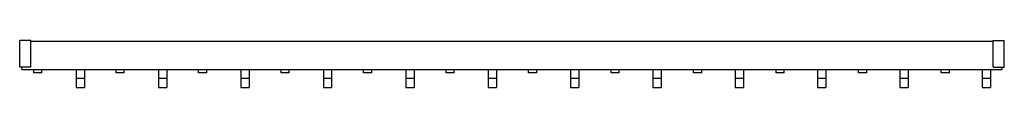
# Model space of a CAD drawing. Header units: millimetres. Extents: x 61 to 500, y 379 to 400.
import ezdxf

# ---------------------------------------------------------------- set-up
doc = ezdxf.new("R2010")
doc.units = ezdxf.units.MM
doc.header["$LTSCALE"] = 50.935761
doc.layers.get('0').update_dxf_attribs({"linetype": 'CONTINUOUS'})

msp = doc.modelspace()

# ---------------------------------------------------------------- linework, layer by layer
at = {"color": 7, "linetype": 'Continuous'}
for p, q in [((60.58, 387.82), (60.58, 399.72)), ((65.58, 399.72), (60.58, 399.72)), ((65.58, 387.82), (65.58, 399.72)), ((494.58, 399.72), (499.58, 399.72)), ((494.58, 387.82), (494.58, 399.72)), ((499.58, 387.82), (499.58, 399.72)), ((65.58, 399.42), (494.58, 399.42)), ((65.58, 387.82), (60.58, 387.82)), ((61.58, 386.82), (61.58, 387.82)), ((61.58, 386.82), (498.58, 386.82)), ((66.73, 386.82), (66.73, 385.32)), ((70.43, 385.32), (70.43, 386.82)), ((85.81, 386.82), (85.81, 378.81)), ((89.51, 386.82), (89.51, 378.81)), ((103.52, 385.32), (103.52, 386.82)), ((107.22, 385.32), (107.22, 386.82)), ((122.53, 386.82), (122.53, 378.81)), ((126.23, 386.82), (126.23, 378.81)), ((140.3, 385.32), (140.3, 386.82)), ((144, 385.32), (144, 386.82)), ((159.25, 386.82), (159.25, 378.81)), ((162.95, 386.82), (162.95, 378.81)), ((177.09, 385.32), (177.09, 386.82)), ((180.79, 385.32), (180.79, 386.82)), ((195.97, 386.82), (195.97, 378.81)), ((199.67, 386.82), (199.67, 378.81)), ((213.87, 385.32), (213.87, 386.82)), ((217.57, 385.32), (217.57, 386.82)), ((232.69, 386.82), (232.69, 378.81)), ((236.39, 386.82), (236.39, 378.81)), ((250.66, 385.32), (250.66, 386.82)), ((254.36, 385.32), (254.36, 386.82)), ((269.41, 386.82), (269.41, 378.81)), ((273.11, 386.82), (273.11, 378.81)), ((287.44, 385.32), (287.44, 386.82)), ((291.14, 385.32), (291.14, 386.82)), ((306.13, 386.82), (306.13, 378.81)), ((309.83, 386.82), (309.83, 378.81)), ((324.23, 385.32), (324.23, 386.82)), ((327.93, 385.32), (327.93, 386.82)), ((342.85, 386.82), (342.85, 378.81)), ((346.55, 386.82), (346.55, 378.81)), ((361.01, 385.32), (361.01, 386.82)), ((364.71, 385.32), (364.71, 386.82)), ((379.57, 386.82), (379.57, 378.81)), ((383.27, 386.82), (383.27, 378.81)), ((397.8, 385.32), (397.8, 386.82)), ((401.5, 385.32), (401.5, 386.82)), ((416.29, 386.82), (416.29, 378.81)), ((419.99, 386.82), (419.99, 378.81)), ((434.58, 385.32), (434.58, 386.82)), ((438.28, 385.32), (438.28, 386.82)), ((453.01, 386.82), (453.01, 378.81)), ((456.71, 386.82), (456.71, 378.81)), ((471.37, 385.32), (471.37, 386.82)), ((475.07, 385.32), (475.07, 386.82)), ((489.73, 386.82), (489.73, 378.81)), ((493.43, 386.82), (493.43, 378.81)), ((494.58, 387.82), (499.58, 387.82)), ((498.58, 386.82), (498.58, 387.82)), ((70.43, 385.32), (66.73, 385.32)), ((85.81, 382.92), (89.51, 382.92)), ((107.22, 385.32), (103.52, 385.32)), ((122.53, 382.92), (126.23, 382.92)), ((144, 385.32), (140.3, 385.32)), ((159.25, 382.92), (162.95, 382.92)), ((180.79, 385.32), (177.09, 385.32)), ((195.97, 382.92), (199.67, 382.92)), ((217.57, 385.32), (213.87, 385.32)), ((232.69, 382.92), (236.39, 382.92)), ((254.36, 385.32), (250.66, 385.32)), ((269.41, 382.92), (273.11, 382.92)), ((291.14, 385.32), (287.44, 385.32)), ((306.13, 382.92), (309.83, 382.92)), ((327.93, 385.32), (324.23, 385.32)), ((342.85, 382.92), (346.55, 382.92)), ((364.71, 385.32), (361.01, 385.32)), ((379.57, 382.92), (383.27, 382.92)), ((401.5, 385.32), (397.8, 385.32)), ((416.29, 382.92), (419.99, 382.92)), ((438.28, 385.32), (434.58, 385.32)), ((453.01, 382.92), (456.71, 382.92)), ((475.07, 385.32), (471.37, 385.32)), ((489.73, 382.92), (493.43, 382.92)), ((85.81, 378.81), (89.51, 378.81)), ((122.53, 378.81), (126.23, 378.81)), ((159.25, 378.81), (162.95, 378.81)), ((195.97, 378.81), (199.67, 378.81)), ((232.69, 378.81), (236.39, 378.81)), ((269.41, 378.81), (273.11, 378.81)), ((306.13, 378.81), (309.83, 378.81)), ((342.85, 378.81), (346.55, 378.81)), ((379.57, 378.81), (383.27, 378.81)), ((416.29, 378.81), (419.99, 378.81)), ((453.01, 378.81), (456.71, 378.81)), ((489.73, 378.81), (493.43, 378.81))]:
    msp.add_line(p, q, dxfattribs=at)

doc.saveas('drawing.dxf')
